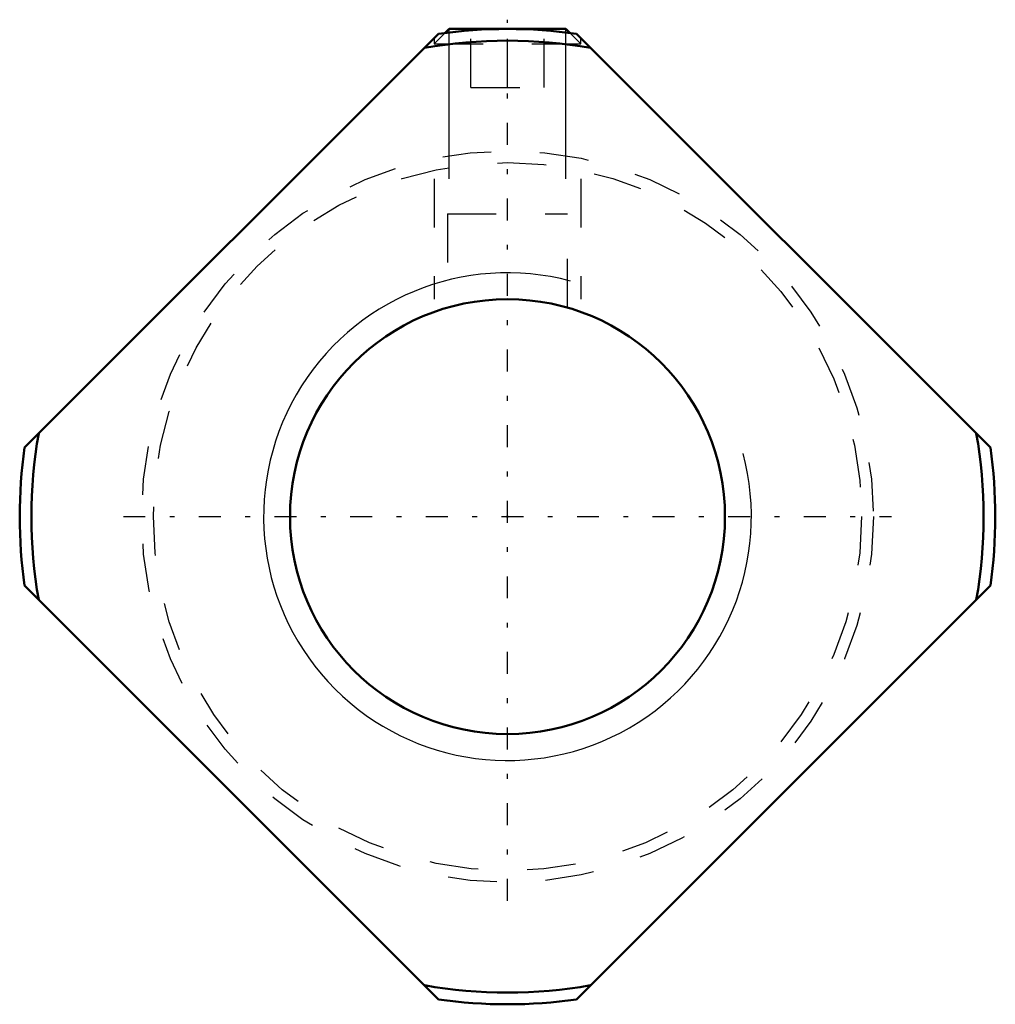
# Model space of a CAD drawing. Header units: millimetres. Extents: x -10 to 10, y -10 to 10.2.
import ezdxf

# ---------------------------------------------------------------- set-up
doc = ezdxf.new("R2010")
doc.units = ezdxf.units.MM
doc.linetypes.add('Center', pattern=[1.5, 0.45, -0.5, 0.05, -0.5])
doc.linetypes.add('Dashed', pattern=[2, 1, -1])
for name, color, linetype, lineweight in [('2d ConnectionPoints', 7, 'Continuous', 50), ('AM_0', 7, 'Continuous', 50), ('AM_5', 3, 'Continuous', 25), ('AM_7', 7, 'Center', 25), ('AM_9', 6, 'Dashed', 25)]:
    doc.layers.add(name, color=color, linetype=linetype, lineweight=lineweight)

msp = doc.modelspace()

# ---------------------------------------------------------------- linework, layer by layer
at = {"layer": '2d ConnectionPoints'}
msp.add_point((0, 0), dxfattribs=at)
at = {"layer": 'AM_0'}
for p, q in [((-9.899, 1.414), (-1.414, 9.899)), ((-1.194, 10), (-1.275, 9.918)), ((-1.194, 10), (1.194, 10)), ((1.275, 9.918), (1.194, 10)), ((1.414, 9.899), (9.899, 1.414)), ((-1.414, -9.899), (-9.899, -1.414)), ((9.899, -1.414), (1.414, -9.899))]:
    msp.add_line(p, q, dxfattribs=at)
msp.add_circle((0, 0), 4.458, dxfattribs=at)
for radius, start, end in [(10, 81.8699, 98.1301), (9.76, 79.948, 100.052), (9.76, 169.948, 190.052), (9.76, 349.948, 10.052), (10, 171.8699, 188.1301), (10, 351.8699, 8.1301), (9.76, 259.948, 280.052), (10, 261.8699, 278.1301)]:
    msp.add_arc((0, 0), radius, start, end, dxfattribs=at)
at = {"layer": 'AM_5'}
for p, q in [((-1.194, 6.929), (-1.194, 10)), ((1.194, 6.929), (1.194, 10))]:
    msp.add_line(p, q, dxfattribs=at)
at = {"layer": 'AM_5', "linetype": 'Dashed'}
for p, q in [((-1.5, 6.929), (-1.5, 4.458)), ((1.5, 6.929), (1.5, 4.458))]:
    msp.add_line(p, q, dxfattribs=at)
at = {"layer": 'AM_5'}
msp.add_arc((0, 0), 5, 75, 15, dxfattribs=at)
at = {"layer": 'AM_7'}
for p, q in [((0, -7.875), (0, 10.19)), ((-7.875, 0), (7.875, 0))]:
    msp.add_line(p, q, dxfattribs=at)
at = {"layer": 'AM_9'}
for p, q in [((-1.275, 9.918), (-1.5, 9.693)), ((-0.75, 8.8), (-0.75, 10)), ((0, 8.8), (0, 10)), ((0.75, 8.8), (0.75, 10)), ((1.5, 9.693), (1.275, 9.918)), ((-1.5, 9.814), (-1.5, 9.693)), ((-1.5, 9.693), (1.5, 9.693)), ((1.5, 9.693), (1.5, 9.814)), ((-0.75, 8.8), (0.75, 8.8)), ((-1.23, 6.209), (1.229, 6.209)), ((-1.23, 6.209), (-1.23, 4.286)), ((1.229, 4.286), (1.229, 6.209))]:
    msp.add_line(p, q, dxfattribs=at)
for radius in [7.5, 7.26]:
    msp.add_circle((0, 0), radius, dxfattribs=at)

doc.saveas('drawing.dxf')
